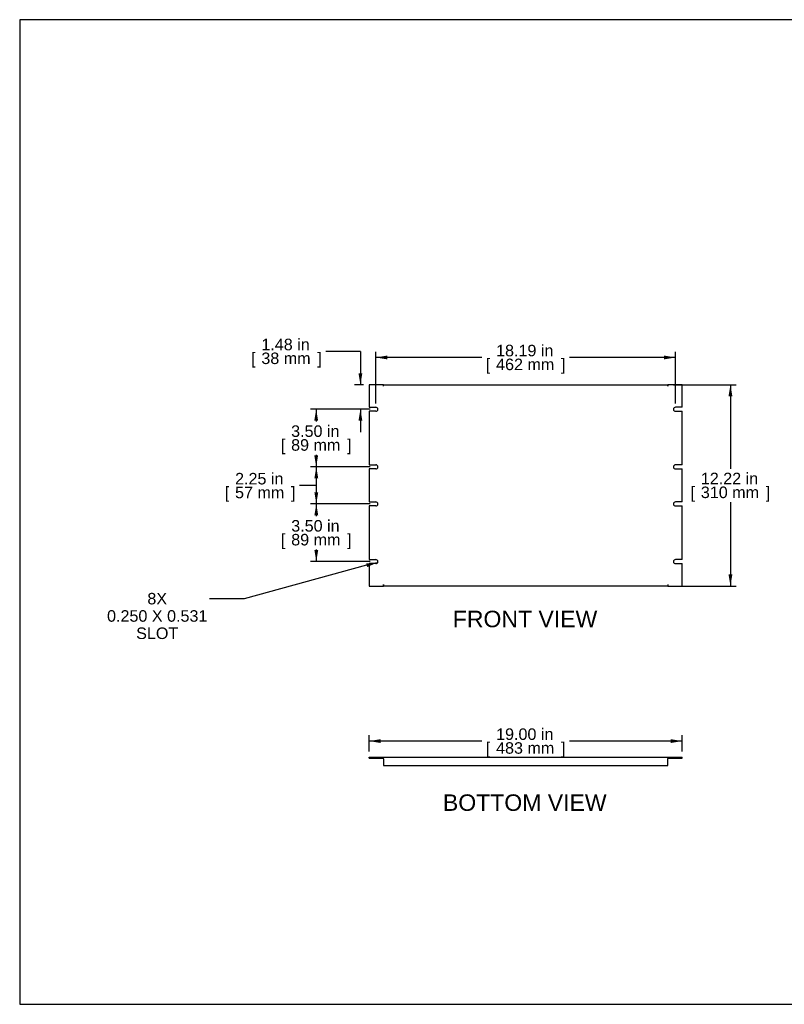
# Model space of a CAD drawing. Header units: inches. Extents: x 0 to 80, y 0 to 59.8.
# Tile 1 of 11: x 0 to 46.4, y 0 to 59.8. Entities that reach past the tile are written whole.
import ezdxf
from ezdxf import colors
from ezdxf.entities.mleader import LeaderData, LeaderLine
from ezdxf.enums import TextEntityAlignment as Align
from ezdxf.math import Vec2, Vec3

# ---------------------------------------------------------------- set-up
doc = ezdxf.new("R2010")
doc.units = ezdxf.units.IN
doc.header["$MEASUREMENT"] = 0
doc.layers.add('COM41796', color=7, linetype='Continuous')
doc.layers.add('Default', color=7, linetype='Continuous')
doc.styles.add('SEACAD_Arial', font='arial.ttf')
doc.dimstyles.new('WEB', dxfattribs={"dimtxt": 0.7, "dimasz": 0.7, "dimexe": 0.35, "dimexo": 0.35, "dimgap": 0.35, "dimtad": 0, "dimtih": 1, "dimtoh": 1, "dimzin": 4, "dimdsep": 46, "dimtxsty": 'SEACAD_Arial', "dimblk1": '_SE_FILLED', "dimblk2": '_SE_FILLED', "dimsah": 1, "dimcen": 0.35, "dimadec": 0, "dimazin": 0, "dimtfac": 1, "dimtofl": 0, "dimtmove": 0, "dimatfit": 3, "dimfxl": 1, "dimtolj": 1, "dimtzin": 4, "dimarcsym": 0})

# ---------------------------------------------------------------- blocks, each defined once
blk = doc.blocks.new('SE2')
at = {"layer": 'COM41796', "color": 7, "linetype": 'Continuous'}
for p, q in [((21.207, 37.615), (21.207, 36.256)), ((22.082, 37.615), (21.207, 37.615)), ((22.082, 37.529), (22.082, 37.615)), ((22.082, 37.529), (22.082, 37.615)), ((22.082, 37.615), (39.332, 37.615)), ((22.082, 37.529), (22.082, 37.529)), ((39.332, 37.615), (39.332, 37.529)), ((39.332, 37.529), (39.333, 37.529)), ((40.207, 37.615), (39.333, 37.615)), ((39.333, 37.529), (39.333, 37.615)), ((40.207, 36.256), (40.207, 37.615)), ((21.207, 36.256), (21.613, 36.256)), ((21.207, 36.006), (21.207, 32.756)), ((21.613, 36.006), (21.207, 36.006)), ((40.207, 36.256), (39.801, 36.256)), ((39.801, 36.006), (40.207, 36.006)), ((40.207, 32.756), (40.207, 36.006)), ((21.207, 32.756), (21.613, 32.756)), ((21.207, 32.506), (21.207, 30.506)), ((21.613, 32.506), (21.207, 32.506)), ((40.207, 32.756), (39.801, 32.756)), ((39.801, 32.506), (40.207, 32.506)), ((40.207, 30.506), (40.207, 32.506)), ((21.207, 30.506), (21.613, 30.506)), ((40.207, 30.506), (39.801, 30.506)), ((21.207, 30.256), (21.207, 27.006)), ((21.613, 30.256), (21.207, 30.256)), ((39.801, 30.256), (40.207, 30.256)), ((40.207, 27.006), (40.207, 30.256)), ((21.207, 27.006), (21.613, 27.006)), ((40.207, 27.006), (39.801, 27.006)), ((21.207, 26.756), (21.207, 25.397)), ((21.613, 26.756), (21.207, 26.756)), ((39.801, 26.756), (40.207, 26.756)), ((40.207, 25.397), (40.207, 26.756)), ((21.207, 25.397), (22.082, 25.397)), ((22.082, 25.483), (22.082, 25.397)), ((22.082, 25.483), (22.082, 25.483)), ((22.082, 25.397), (22.082, 25.483)), ((39.332, 25.397), (22.082, 25.397)), ((39.333, 25.483), (39.332, 25.483)), ((39.332, 25.483), (39.332, 25.397)), ((39.333, 25.483), (39.333, 25.397)), ((39.333, 25.397), (40.207, 25.397))]:
    blk.add_line(p, q, dxfattribs=at)
for centre, start, end in [((21.613, 36.131), 270, 90), ((39.801, 36.131), 90, 270), ((21.613, 32.631), 270, 90), ((39.801, 32.631), 90, 270), ((21.613, 30.381), 270, 90), ((39.801, 30.381), 90, 270), ((21.613, 26.881), 270, 90), ((39.801, 26.881), 90, 270)]:
    blk.add_arc(centre, 0.125, start, end, dxfattribs=at)
blk = doc.blocks.new('SE3')
at = {"layer": 'COM41796', "color": 7, "linetype": 'Continuous'}
for p, q in [((21.207, 14.996), (22.082, 14.996)), ((21.207, 14.939), (21.207, 14.996)), ((22.082, 14.939), (22.082, 14.996)), ((22.082, 14.996), (22.082, 14.996)), ((22.082, 14.91), (22.082, 14.996)), ((22.082, 14.996), (39.332, 14.996)), ((39.333, 14.996), (39.332, 14.996)), ((39.332, 14.996), (39.332, 14.91)), ((39.333, 14.996), (40.207, 14.996)), ((39.333, 14.939), (39.333, 14.996)), ((40.207, 14.939), (40.207, 14.996)), ((21.207, 14.939), (22.082, 14.939)), ((22.082, 14.939), (22.082, 14.939)), ((22.082, 14.91), (22.082, 14.496)), ((22.082, 14.496), (39.332, 14.496)), ((39.333, 14.939), (39.332, 14.939)), ((39.332, 14.496), (39.332, 14.91)), ((39.333, 14.939), (40.207, 14.939))]:
    blk.add_line(p, q, dxfattribs=at)
blk = doc.blocks.new('DMBLK102')
at = {"layer": 'Default', "linetype": 'Continuous', "transparency": 16777216}
for points in [[(22.313, 39.391), (21.613, 39.274), (22.313, 39.158)], [(39.101, 39.391), (39.101, 39.158), (39.801, 39.274)]]:
    blk.add_hatch(color=7, dxfattribs=at).paths.add_polyline_path(points)
at = {"layer": 'Default', "color": 7, "linetype": 'Continuous', "transparency": 16777216}
for p, q in [((21.613, 36.481), (21.613, 39.624)), ((39.801, 36.481), (39.801, 39.624)), ((28.043, 39.274), (21.613, 39.274)), ((39.801, 39.274), (33.372, 39.274))]:
    blk.add_line(p, q, dxfattribs=at)
at = {"layer": 'Default', "color": 7, "linetype": 'Continuous', "transparency": 16777216, "style": 'SEACAD_Arial'}
for s, p in [('18.19 in', (28.912, 40.044)), ('[', (28.288, 39.204)), ('462 mm', (28.912, 39.204)), (']', (32.853, 39.204))]:
    blk.add_text(s, height=0.7, dxfattribs=at).set_placement(p, align=Align.TOP_LEFT)
blk = doc.blocks.new('_SE_FILLED')
at = {"color": 0}
blk.add_line((0, 0), (-1, 0), dxfattribs=at)
blk.add_solid([(0, 0), (-1, -0.1665), (-1, 0.1665), (0, 0)], dxfattribs=at)
blk = doc.blocks.new('DMBLK103')
at = {"layer": 'Default', "linetype": 'Continuous', "transparency": 16777216}
for points in [[(17.877, 35.431), (18.111, 35.431), (17.994, 36.131)], [(17.877, 33.331), (17.994, 32.631), (18.111, 33.331)]]:
    blk.add_hatch(color=7, dxfattribs=at).paths.add_polyline_path(points)
at = {"layer": 'Default', "color": 7, "linetype": 'Continuous', "transparency": 16777216}
for p, q in [((21.263, 36.131), (17.644, 36.131)), ((17.994, 36.131), (17.994, 35.396)), ((17.994, 33.366), (17.994, 32.631)), ((21.263, 32.631), (17.644, 32.631))]:
    blk.add_line(p, q, dxfattribs=at)
at = {"layer": 'Default', "color": 7, "linetype": 'Continuous', "transparency": 16777216, "style": 'SEACAD_Arial'}
for s, p in [('3.50 in', (16.472, 35.151)), ('[', (15.848, 34.311)), ('89 mm', (16.472, 34.311)), (']', (19.866, 34.311))]:
    blk.add_text(s, height=0.7, dxfattribs=at).set_placement(p, align=Align.TOP_LEFT)
blk = doc.blocks.new('DMBLK104')
at = {"layer": 'Default', "linetype": 'Continuous', "transparency": 16777216}
for points in [[(20.561, 38.315), (20.678, 37.615), (20.795, 38.315)], [(20.561, 35.431), (20.795, 35.431), (20.678, 36.131)]]:
    blk.add_hatch(color=7, dxfattribs=at).paths.add_polyline_path(points)
at = {"layer": 'Default', "color": 7, "linetype": 'Continuous', "transparency": 16777216}
for p, q in [((20.678, 39.643), (18.578, 39.643)), ((20.678, 39.643), (20.678, 37.615)), ((20.857, 37.615), (20.328, 37.615)), ((21.263, 36.131), (20.328, 36.131)), ((20.678, 36.131), (20.678, 34.731))]:
    blk.add_line(p, q, dxfattribs=at)
at = {"layer": 'Default', "color": 7, "linetype": 'Continuous', "transparency": 16777216, "style": 'SEACAD_Arial'}
for s, p in [('1.48 in', (14.666, 40.413)), ('[', (14.042, 39.573)), ('38 mm', (14.666, 39.573)), (']', (18.059, 39.573))]:
    blk.add_text(s, height=0.7, dxfattribs=at).set_placement(p, align=Align.TOP_LEFT)
blk = doc.blocks.new('DMBLK105')
at = {"layer": 'Default', "linetype": 'Continuous', "transparency": 16777216}
for points in [[(17.884, 31.931), (18.117, 31.931), (18, 32.631)], [(17.884, 31.081), (18, 30.381), (18.117, 31.081)]]:
    blk.add_hatch(color=7, dxfattribs=at).paths.add_polyline_path(points)
at = {"layer": 'Default', "color": 7, "linetype": 'Continuous', "transparency": 16777216}
for p, q in [((21.263, 32.631), (17.65, 32.631)), ((18, 32.631), (18, 30.381)), ((18, 31.506), (16.983, 31.503)), ((21.263, 30.381), (17.65, 30.381))]:
    blk.add_line(p, q, dxfattribs=at)
at = {"layer": 'Default', "color": 7, "linetype": 'Continuous', "transparency": 16777216, "style": 'SEACAD_Arial'}
for s, p in [('2.25 in', (13.07, 32.266)), ('[', (12.446, 31.426)), ('57 mm', (13.07, 31.426)), (']', (16.464, 31.426))]:
    blk.add_text(s, height=0.7, dxfattribs=at).set_placement(p, align=Align.TOP_LEFT)
blk = doc.blocks.new('DMBLK106')
at = {"layer": 'Default', "linetype": 'Continuous', "transparency": 16777216}
for points in [[(17.884, 29.681), (18.117, 29.681), (18.001, 30.381)], [(17.884, 27.581), (18.001, 26.881), (18.117, 27.581)]]:
    blk.add_hatch(color=7, dxfattribs=at).paths.add_polyline_path(points)
at = {"layer": 'Default', "color": 7, "linetype": 'Continuous', "transparency": 16777216}
for p, q in [((21.263, 30.381), (17.651, 30.381)), ((18.001, 30.381), (18.001, 29.646)), ((18.001, 27.616), (18.001, 26.881)), ((21.263, 26.881), (17.651, 26.881))]:
    blk.add_line(p, q, dxfattribs=at)
at = {"layer": 'Default', "color": 7, "linetype": 'Continuous', "transparency": 16777216, "style": 'SEACAD_Arial'}
for s, p in [('3.50 in', (16.479, 29.401)), ('[', (15.855, 28.561)), ('89 mm', (16.479, 28.561)), (']', (19.872, 28.561))]:
    blk.add_text(s, height=0.7, dxfattribs=at).set_placement(p, align=Align.TOP_LEFT)
blk = doc.blocks.new('DMBLK107')
at = {"layer": 'Default', "linetype": 'Continuous', "transparency": 16777216}
for points in [[(43.251, 36.915), (43.134, 37.615), (43.017, 36.915)], [(43.251, 26.097), (43.017, 26.097), (43.134, 25.397)]]:
    blk.add_hatch(color=7, dxfattribs=at).paths.add_polyline_path(points)
at = {"layer": 'Default', "color": 7, "linetype": 'Continuous', "transparency": 16777216}
for p, q in [((39.682, 37.615), (43.484, 37.615)), ((43.134, 37.615), (43.134, 32.521)), ((43.134, 30.491), (43.134, 25.397)), ((39.682, 25.397), (43.484, 25.397))]:
    blk.add_line(p, q, dxfattribs=at)
at = {"layer": 'Default', "color": 7, "linetype": 'Continuous', "transparency": 16777216, "style": 'SEACAD_Arial'}
for s, p in [('12.22 in', (41.338, 32.276)), ('[', (40.715, 31.436)), ('310 mm', (41.338, 31.436)), (']', (45.28, 31.436))]:
    blk.add_text(s, height=0.7, dxfattribs=at).set_placement(p, align=Align.TOP_LEFT)
blk = doc.blocks.new('DMBLK108')
at = {"layer": 'Default', "linetype": 'Continuous', "transparency": 16777216}
for points in [[(21.907, 16.1), (21.207, 15.983), (21.907, 15.866)], [(39.507, 16.1), (39.507, 15.866), (40.207, 15.983)]]:
    blk.add_hatch(color=7, dxfattribs=at).paths.add_polyline_path(points)
at = {"layer": 'Default', "color": 7, "linetype": 'Continuous', "transparency": 16777216}
for p, q in [((21.207, 15.346), (21.207, 16.333)), ((40.207, 15.346), (40.207, 16.333)), ((28.043, 15.983), (21.207, 15.983)), ((40.207, 15.983), (33.372, 15.983))]:
    blk.add_line(p, q, dxfattribs=at)
at = {"layer": 'Default', "color": 7, "linetype": 'Continuous', "transparency": 16777216, "style": 'SEACAD_Arial'}
for s, p in [('19.00 in', (28.912, 16.753)), ('[', (28.288, 15.913)), ('483 mm', (28.912, 15.913)), (']', (32.853, 15.913))]:
    blk.add_text(s, height=0.7, dxfattribs=at).set_placement(p, align=Align.TOP_LEFT)

msp = doc.modelspace()

# ---------------------------------------------------------------- linework, layer by layer
at = {"layer": 'Default', "color": 7, "linetype": 'Continuous'}
for p, q in [((80, 59.783), (0, 59.783)), ((0, 59.783), (0, 0)), ((0, 0), (80, 0))]:
    msp.add_line(p, q, dxfattribs=at)

# ---------------------------------------------------------------- block references
at = {"layer": 'Default'}
for name in ['SE2', 'SE3']:
    msp.add_blockref(name, (0, 0), dxfattribs=at)

# ---------------------------------------------------------------- texts
at = {"layer": 'Default', "color": 7, "linetype": 'Continuous', "style": 'SEACAD_Arial'}
for s, p in [('FRONT VIEW', (26.284, 23.897)), ('BOTTOM VIEW', (25.686, 12.746))]:
    msp.add_text(s, height=1, dxfattribs=at).set_placement(p, align=Align.TOP_LEFT)

# ---------------------------------------------------------------- dimensions: what is measured, and where the dimension line sits
at = {"layer": 'Default', "color": 7, "linetype": 'Continuous'}
for base, p1, p2, angle, picture, middle, dimtype in [((20.678, 36.131), (21.207, 37.615), (21.613, 36.131), 90, 'DMBLK104', (18.578, 39.643), 160), ((43.134, 37.615), (39.332, 37.615), (39.332, 25.397), 270, 'DMBLK107', (43.134, 31.506), 161), ((17.994, 36.131), (21.613, 36.131), (21.613, 32.631), 270, 'DMBLK103', (17.994, 34.381), 161), ((18, 32.631), (21.613, 32.631), (21.613, 30.381), 270, 'DMBLK105', (14.592, 31.496), 161), ((18.001, 30.381), (21.613, 30.381), (21.613, 26.881), 270, 'DMBLK106', (18.001, 28.631), 161)]:
    dim = msp.add_linear_dim(base=base, p1=p1, p2=p2, angle=angle, text='\\A1;<>', dimstyle='WEB', override={"dimpost": '\\X'}, dxfattribs=at)
    dim.commit()
    dim.dimension.update_dxf_attribs({"geometry": picture, "text_midpoint": middle, "dimtype": dimtype})
for base, p1, p2, picture, middle in [((21.613, 39.274), (39.801, 36.131), (21.613, 36.131), 'DMBLK102', (30.707, 39.274)), ((21.207, 15.983), (40.207, 14.939), (21.207, 14.996), 'DMBLK108', (30.707, 15.983))]:
    dim = msp.add_linear_dim(base=base, p1=p1, p2=p2, text='\\A1;<>', dimstyle='WEB', override={"dimpost": '\\X'}, dxfattribs=at)
    dim.commit()
    dim.dimension.update_dxf_attribs({"geometry": picture, "text_midpoint": middle, "dimtype": 160})

# ---------------------------------------------------------------- leaders
ml = msp.add_multileader_mtext('Standard', dxfattribs=at)
ml.set_content('\\pxsm0.9;{\\fArial|c0|p34;\\W1.;8X\\P0.250 X 0.531\\PSLOT\\P}', color=7)
ml.set_leader_properties(linetype='ByLayer')
ml.build(insert=Vec2(0, 0))
ml.multileader.update_dxf_attribs({"dogleg_length": 2.1, "arrow_head_size": 0.7})
ctx = ml.context
ctx.base_point, ctx.char_height, ctx.arrow_head_size, ctx.landing_gap_size = Vec3(8.256, 24.98), 0.7, 0.7, 0.245
notes = []
notes.append((ctx, [(0, (1, 1, 0), (13.623, 24.623), (-1, 0), 2.1, [(0, [(21.732, 26.84)], 0, [])])]))
ctx.mtext.insert, ctx.mtext.alignment = Vec3(8.346, 24.98), 2
for ctx, leaders in notes:
    for number, flags, end, landing, length, lines in leaders:
        leader = LeaderData()
        leader.index, (leader.has_last_leader_line, leader.has_dogleg_vector, leader.attachment_direction) = number, flags
        leader.last_leader_point, leader.dogleg_vector, leader.dogleg_length = Vec3(end), Vec3(landing), length
        for number, points, colour, breaks in lines:
            line = LeaderLine()
            line.index, line.vertices, line.color, line.breaks = number, Vec3.list(points), colors.encode_raw_color(colour), breaks
            leader.lines.append(line)
        ctx.leaders.append(leader)

doc.saveas('drawing.dxf')
